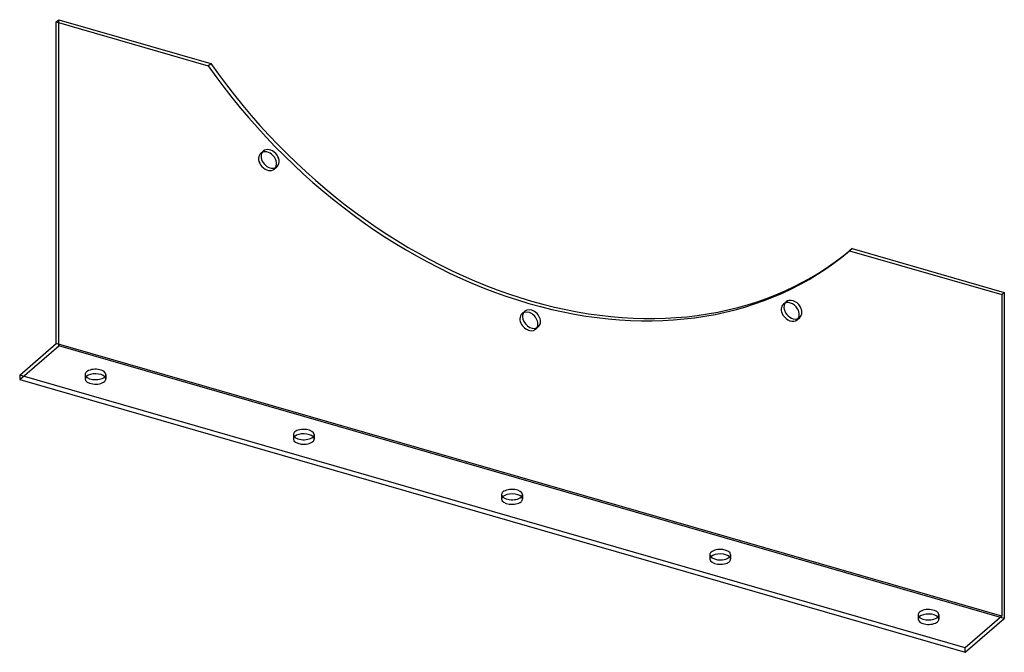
# Model space of a CAD drawing. Header units: millimetres. Extents: x -379 to 379, y -244 to 244.
import ezdxf

# ---------------------------------------------------------------- set-up
doc = ezdxf.new("R2010")
doc.units = ezdxf.units.MM
doc.layers.add('HIDDEN', color=7, linetype='Continuous')
doc.layers.add('THICK', color=7, linetype='Continuous')

msp = doc.modelspace()

# ---------------------------------------------------------------- linework, layer by layer
at = {"layer": 'HIDDEN'}
for p, q in [((-348.73, -7.58), (-348.73, 243.56)), ((-193.31, 140.68), (-191.31, 142.41)), ((-182.83, 128.59), (-180.83, 130.32)), ((208.83, 24.59), (210.83, 26.33)), ((7.76, 17.31), (9.76, 19.04)), ((219.31, 12.5), (221.31, 14.23)), ((18.24, 5.21), (20.24, 6.94)), ((-378.73, -33.56), (-348.73, -7.58)), ((378.73, -217.58), (-348.73, -7.58)), ((-328.43, -29.61), (-328.43, -33.07)), ((-312.43, -29.61), (-312.43, -33.07)), ((-168.21, -75.86), (-168.21, -79.32)), ((-152.21, -75.86), (-152.21, -79.32)), ((-8, -122.11), (-8, -125.57)), ((8, -122.11), (8, -125.57)), ((152.21, -168.36), (152.21, -171.82)), ((168.21, -168.36), (168.21, -171.82)), ((312.43, -214.61), (312.43, -218.07)), ((328.43, -214.61), (328.43, -218.07))]:
    msp.add_line(p, q, dxfattribs=at)
for centre, major_axis, ratio, start_param, end_param in [((-186.07, 136.37), (-5.24, 6.05), 0.75, -3.056187, -0.00004), ((-186.07, 136.37), (-5.24, 6.05), 0.75, 0.085406, 0.222306), ((-186.07, 136.37), (-5.24, 6.05), 0.75, -0.00004, 0.085406), ((-186.07, 136.37), (-5.24, 6.05), 0.75, 2.919287, 3.141552), ((-186.07, 136.37), (-5.24, 6.05), 0.75, 3.141552, 3.226999), ((216.07, 20.28), (-5.24, 6.05), 0.75, 0.000117, 0.222306), ((216.07, 20.28), (-5.24, 6.05), 0.75, -1.79955, 0.000117), ((216.07, 20.28), (-5.24, 6.05), 0.75, -3.141476, -1.79955), ((15, 12.99), (-5.24, 6.05), 0.75, -0.000041, 0.222306), ((15, 12.99), (-5.24, 6.05), 0.75, -2.427868, -0.000041), ((15, 12.99), (-5.24, 6.05), 0.75, 3.141552, 3.855317), ((216.07, 20.28), (-5.24, 6.05), 0.75, 2.919287, 3.141709), ((15, 12.99), (-5.24, 6.05), 0.75, 2.919287, 3.141552), ((-320.43, -33.07), (8, 0), 0.5, 2.693759, 3.141499), ((-320.43, -33.07), (8, 0), 0.5, 3.141499, 5.759587), ((-320.43, -33.07), (8, 0), 0.5, -0.523599, -0.000094), ((-320.43, -33.07), (8, 0), 0.5, -0.000094, 0.447831), ((-160.21, -79.32), (8, 0), 0.5, 3.141499, 5.759587), ((-160.21, -79.32), (8, 0), 0.5, 2.693759, 3.141499), ((-160.21, -79.32), (8, 0), 0.5, -0.523599, -0.000094), ((-160.21, -79.32), (8, 0), 0.5, -0.000094, 0.447831), ((0, -125.57), (8, 0), 0.5, 2.693759, 3.141499), ((0, -125.57), (8, 0), 0.5, 3.141499, 5.759587), ((0, -125.57), (8, 0), 0.5, -0.523599, -0.000094), ((0, -125.57), (8, 0), 0.5, -0.000094, 0.447831), ((160.21, -171.82), (8, 0), 0.5, 2.693759, 3.141499), ((160.21, -171.82), (8, 0), 0.5, 3.141499, 5.759587), ((160.21, -171.82), (8, 0), 0.5, -0.523599, -0.000094), ((160.21, -171.82), (8, 0), 0.5, -0.000094, 0.447831), ((320.43, -218.07), (8, 0), 0.5, 2.693759, 3.141499), ((320.43, -218.07), (8, 0), 0.5, 3.141499, 5.759587), ((320.43, -218.07), (8, 0), 0.5, -0.523599, -0.000094), ((320.43, -218.07), (8, 0), 0.5, -0.000094, 0.447831)]:
    msp.add_ellipse(centre, major_axis=major_axis, ratio=ratio, start_param=start_param, end_param=end_param, dxfattribs=at)
at = {"layer": 'THICK'}
for p, q in [((-350.73, 241.83), (-348.73, 243.56)), ((-348.73, 243.56), (-231.69, 209.78)), ((-350.73, -5.85), (-350.73, 241.83)), ((-350.73, 241.83), (-233.69, 208.05)), ((-233.69, 208.05), (-231.69, 209.78)), ((261.69, 67.35), (259.69, 65.62)), ((259.69, 65.62), (376.73, 31.83)), ((261.69, 67.35), (378.73, 33.56)), ((376.73, 31.83), (378.73, 33.56)), ((376.73, 31.83), (376.73, -215.85)), ((378.73, 33.56), (378.73, -217.58)), ((-378.73, -30.1), (-350.73, -5.85)), ((376.73, -215.85), (-350.73, -5.85)), ((-378.73, -30.1), (-378.73, -33.56)), ((348.73, -240.1), (-378.73, -30.1)), ((-378.73, -33.56), (348.73, -243.56)), ((376.73, -215.85), (348.73, -240.1)), ((348.73, -243.56), (378.73, -217.58)), ((348.73, -243.56), (348.73, -240.1))]:
    msp.add_line(p, q, dxfattribs=at)
for centre, major_axis, ratio, start_param, end_param in [((13, 353.34), (248.11, -286.5), 0.75, -1.707541, -0.006603), ((15, 355.07), (-248.11, 286.5), 0.75, 1.434052, 3.13499), ((-188.07, 134.63), (5.24, -6.05), 0.75, -3.056187, -0.00004), ((-186.07, 136.37), (-5.24, 6.05), 0.75, 0.222306, 2.919287), ((-188.07, 134.63), (5.24, -6.05), 0.75, 3.141552, 3.226999), ((-188.07, 134.63), (5.24, -6.05), 0.75, 0.085406, 3.141552), ((-188.07, 134.63), (5.24, -6.05), 0.75, -0.00004, 0.085406), ((214.07, 18.55), (5.24, -6.05), 0.75, -3.141476, -1.79955), ((216.07, 20.28), (-5.24, 6.05), 0.75, 0.222306, 1.342043), ((214.07, 18.55), (5.24, -6.05), 0.75, 1.342043, 3.141709), ((13, 11.26), (5.24, -6.05), 0.75, 3.141552, 3.855317), ((13, 11.26), (5.24, -6.05), 0.75, 0.713724, 3.141552), ((15, 12.99), (-5.24, 6.05), 0.75, 0.222306, 0.713724), ((214.07, 18.55), (5.24, -6.05), 0.75, -1.79955, 0.000117), ((216.07, 20.28), (-5.24, 6.05), 0.75, 1.342043, 2.919287), ((214.07, 18.55), (5.24, -6.05), 0.75, 0.000117, 1.342043), ((13, 11.26), (5.24, -6.05), 0.75, -2.427868, -0.000041), ((15, 12.99), (-5.24, 6.05), 0.75, 0.713724, 2.919287), ((13, 11.26), (5.24, -6.05), 0.75, -0.000041, 0.713724), ((-320.43, -29.61), (-8, 0), 0.5, -0.523599, -0.000094), ((-320.43, -29.61), (-8, 0), 0.5, -0.000094, 2.617994), ((-320.43, -29.61), (-8, 0), 0.5, 3.141499, 5.759587), ((-320.43, -33.07), (8, 0), 0.5, 0.447831, 2.617994), ((-320.43, -29.61), (-8, 0), 0.5, 2.617994, 3.141499), ((-320.43, -33.07), (8, 0), 0.5, 2.617994, 2.693759), ((-160.21, -75.86), (-8, 0), 0.5, -0.523599, -0.000094), ((-160.21, -75.86), (-8, 0), 0.5, 3.141499, 5.759587), ((-160.21, -79.32), (8, 0), 0.5, 0.447831, 2.617994), ((-160.21, -75.86), (-8, 0), 0.5, -0.000094, 2.617994), ((-160.21, -79.32), (8, 0), 0.5, 2.617994, 2.693759), ((-160.21, -75.86), (-8, 0), 0.5, 2.617994, 3.141499), ((0, -122.11), (-8, 0), 0.5, -0.523599, -0.000094), ((0, -122.11), (-8, 0), 0.5, 3.141499, 5.759587), ((0, -122.11), (-8, 0), 0.5, -0.000094, 2.617994), ((0, -125.57), (8, 0), 0.5, 2.617994, 2.693759), ((0, -125.57), (8, 0), 0.5, 0.447831, 2.617994), ((0, -122.11), (-8, 0), 0.5, 2.617994, 3.141499), ((160.21, -168.36), (-8, 0), 0.5, -0.523599, -0.000094), ((160.21, -168.36), (-8, 0), 0.5, 3.141499, 5.759587), ((160.21, -168.36), (-8, 0), 0.5, -0.000094, 2.617994), ((160.21, -171.82), (8, 0), 0.5, 2.617994, 2.693759), ((160.21, -171.82), (8, 0), 0.5, 0.447831, 2.617994), ((160.21, -168.36), (-8, 0), 0.5, 2.617994, 3.141499), ((320.43, -214.61), (-8, 0), 0.5, 3.141499, 5.759587), ((320.43, -214.61), (-8, 0), 0.5, -0.523599, -0.000094), ((320.43, -214.61), (-8, 0), 0.5, -0.000094, 2.617994), ((320.43, -218.07), (8, 0), 0.5, 2.617994, 2.693759), ((320.43, -218.07), (8, 0), 0.5, 0.447831, 2.617994), ((320.43, -214.61), (-8, 0), 0.5, 2.617994, 3.141499)]:
    msp.add_ellipse(centre, major_axis=major_axis, ratio=ratio, start_param=start_param, end_param=end_param, dxfattribs=at)

doc.saveas('drawing.dxf')
